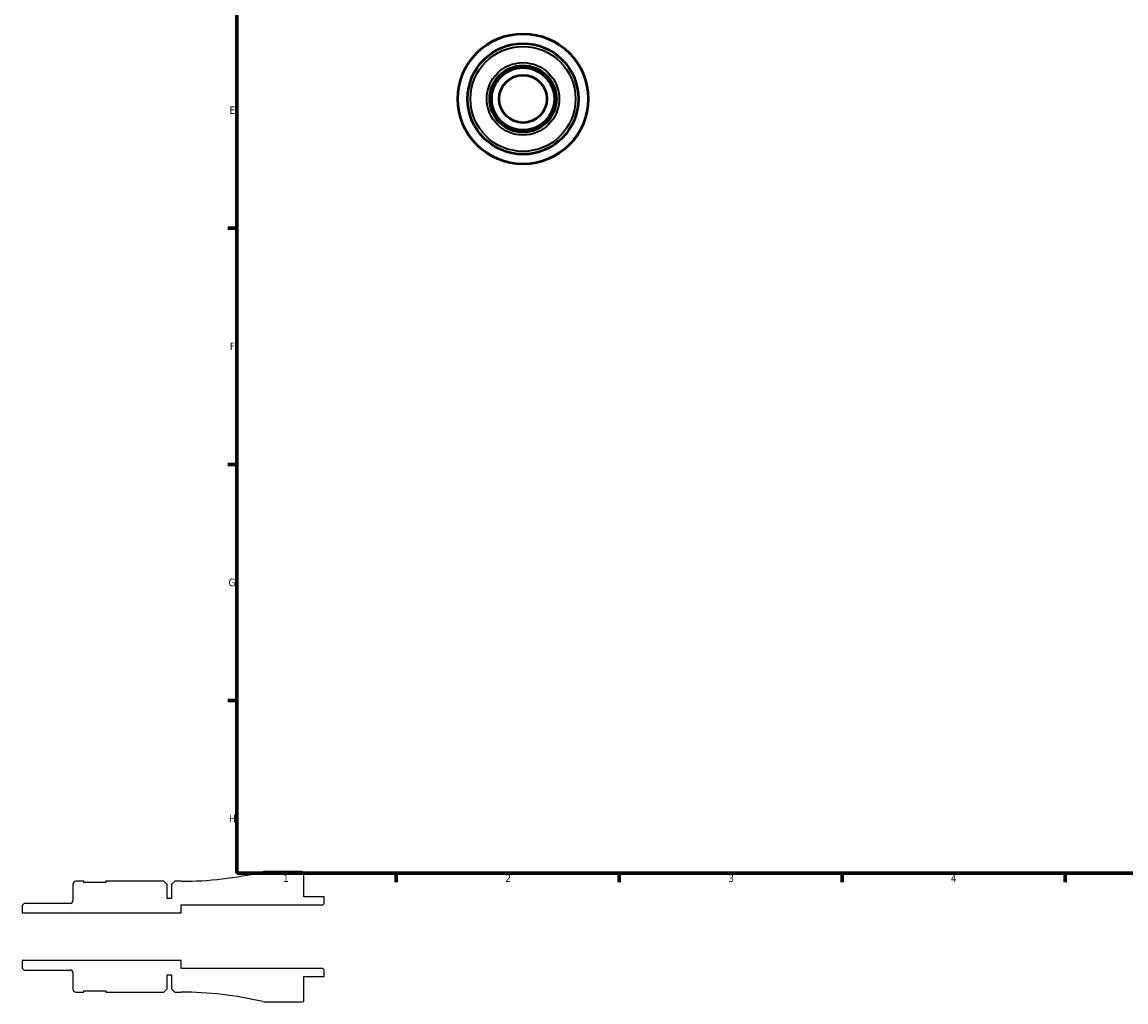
# Model space of a CAD drawing. Header units: millimetres. Extents: x -48 to 904, y -21 to 594.
# Tile 1 of 6: x -48 to 299, y -21 to 288. Entities that reach past the tile are written whole.
import ezdxf

# ---------------------------------------------------------------- set-up
doc = ezdxf.new("R2010")
doc.units = ezdxf.units.MM
for name, color, linetype, lineweight in [('Border (ANSI)', 7, 'Continuous', 70), ('Visible (ANSI)', 7, 'Continuous', 50), ('Visible Narrow (ANSI)', 7, 'Continuous', 35)]:
    doc.layers.add(name, color=color, linetype=linetype, lineweight=lineweight)
doc.styles.add('Note Text (ANSI)', font='tahoma.ttf')

# ---------------------------------------------------------------- blocks, each defined once
blk = doc.blocks.new('Borders Default Border')
at = {"layer": 'Border (ANSI)'}
for p, q in [((20, 222.75), (17.2, 222.75)), ((20, 148.5), (17.2, 148.5)), ((20, 74.25), (17.2, 74.25)), ((70.08, 20), (70.08, 17.2)), ((140.17, 20), (140.17, 17.2)), ((210.25, 20), (210.25, 17.2)), ((280.33, 20), (280.33, 17.2))]:
    blk.add_line(p, q, dxfattribs=at)
at = {"layer": 'Border (ANSI)', "flags": 128}
blk.add_lwpolyline([(20, 20), (20, 574), (821, 574), (821, 20), (20, 20)], dxfattribs=at)
at = {"layer": 'Border (ANSI)', "color": 5, "true_color": 0x0000ff, "char_height": 2.4, "attachment_point": 7, "style": 'Note Text (ANSI)'}
for s, insert in [('E', (17.71, 258.68)), ('F', (17.78, 184.43)), ('G', (17.4, 110.13)), ('H', (17.53, 35.93)), ('1', (34.5, 17.2)), ('2', (104.4, 17.2)), ('3', (174.46, 17.15)), ('4', (244.45, 17.2))]:
    blk.add_mtext(s, dxfattribs=dict(at, insert=insert))

msp = doc.modelspace()

# ---------------------------------------------------------------- linework, layer by layer
for p, q in [((-28.126, 17.425), (-30.576, 17.425)), ((-28.126, 17.025), (-28.126, 17.425)), ((-2.926, 17.425), (-21.126, 17.425)), ((-21.126, 17.425), (-21.126, 17.025)), ((-1.926, 16.425), (-2.926, 17.425)), ((0.499, 17.425), (-0.501, 16.425)), ((2.499, 17.425), (0.499, 17.425)), ((39.499, 20.5), (29.078, 20.5)), ((41.099, 12.5), (41.099, 20.338)), ((-31.501, 16.5), (-31.501, 11.402)), ((-21.126, 17.025), (-28.126, 17.025)), ((-1.926, 12), (-1.926, 16.425)), ((-0.501, 16.425), (-0.501, 12)), ((-46.872, 10.477), (-47.501, 9.849)), ((-32.426, 10.477), (-46.872, 10.477)), ((-0.501, 12), (-1.926, 12)), ((47.499, 12.5), (41.099, 12.5)), ((47.089, 10), (47.499, 10.41)), ((47.499, 10.41), (47.499, 12.5)), ((-47.501, 9.849), (-47.501, 7.5)), ((-47.501, 7.5), (2.499, 7.5)), ((2.499, 7.5), (2.499, 10)), ((2.499, 10), (47.089, 10)), ((2.499, -7.5), (-47.501, -7.5)), ((-47.501, -7.5), (-47.501, -9.849)), ((-47.501, -9.849), (-46.872, -10.477)), ((2.499, -10), (2.499, -7.5)), ((47.089, -10), (2.499, -10)), ((47.499, -10.41), (47.089, -10)), ((-46.872, -10.477), (-32.426, -10.477)), ((-31.501, -11.402), (-31.501, -16.5)), ((-1.926, -16.425), (-1.926, -12)), ((-1.926, -12), (-0.501, -12)), ((-0.501, -12), (-0.501, -16.425)), ((41.099, -20.338), (41.099, -12.5)), ((41.099, -12.5), (47.499, -12.5)), ((47.499, -12.5), (47.499, -10.41)), ((-28.126, -17.425), (-28.126, -17.025)), ((-28.126, -17.025), (-21.126, -17.025)), ((-21.126, -17.025), (-21.126, -17.425)), ((-2.926, -17.425), (-1.926, -16.425)), ((-0.501, -16.425), (0.499, -17.425)), ((-30.576, -17.425), (-28.126, -17.425)), ((-21.126, -17.425), (-2.926, -17.425)), ((0.499, -17.425), (2.499, -17.425)), ((29.078, -20.5), (39.499, -20.5))]:
    msp.add_line(p, q)
for centre, major_axis, start_param, end_param in [((-30.576, 16.5), (-0.925, 0), 4.712389, 6.2831853), ((2.499, 129.728), (-109.337, -25.642), 1.3404318, 1.5707963), ((29.078, 16.4), (-4.1, 0), 4.712389, 4.9427535), ((39.499, 12.5), (-7.838, 1.6), 4.712389, 4.9137469), ((-32.426, 11.402), (0, -0.925), 0, 1.5707963), ((-32.426, -11.402), (0.925, 0), 0, 1.5707963), ((-30.576, -16.5), (0, -0.925), 4.712389, 6.2831853), ((2.499, -129.728), (112.303, 0), 1.3404318, 1.5707963), ((29.078, -16.4), (3.992, -0.936), 4.712389, 4.9427535), ((39.499, -12.5), (8, 0), 4.712389, 4.9137469)]:
    msp.add_ellipse(centre, major_axis=major_axis, ratio=1, start_param=start_param, end_param=end_param)
at = {"layer": 'Visible (ANSI)'}
for radius in [20.5, 17.425, 10.477, 9.849, 7.5]:
    msp.add_circle((109.959, 263.427), radius, dxfattribs=at)
at = {"layer": 'Visible Narrow (ANSI)'}
for radius in [20.392, 16.5, 11.402]:
    msp.add_circle((109.959, 263.427), radius, dxfattribs=at)

# ---------------------------------------------------------------- block references
msp.add_blockref('Borders Default Border', (0, 0))

doc.saveas('drawing.dxf')
